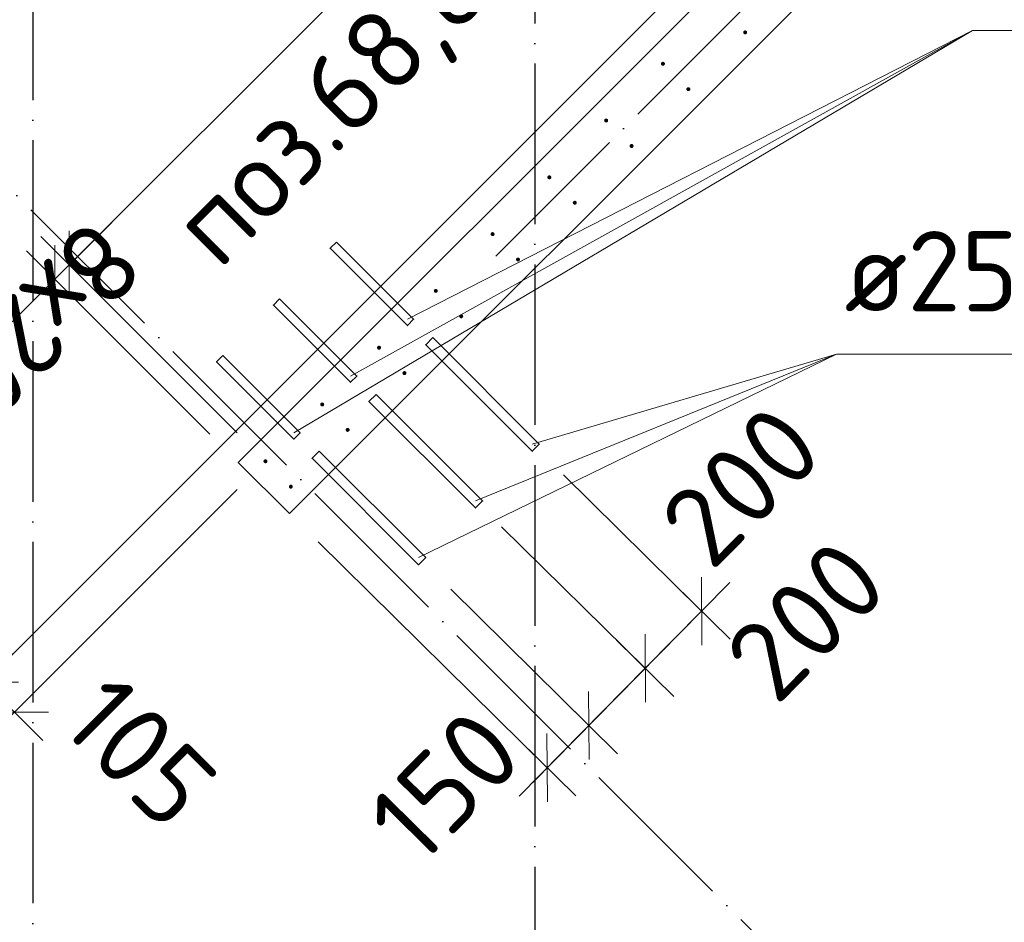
# Model space of a CAD drawing. Header units: millimetres. Extents: x 76517 to 124426, y -73423 to -21861.
# Tile 39 of 114: x 93867 to 96319, y -61365 to -59117. Entities that reach past the tile are written whole.
import ezdxf

# ---------------------------------------------------------------- set-up
doc = ezdxf.new("R2010")
doc.units = ezdxf.units.MM
doc.header["$PDMODE"] = 65
doc.linetypes.add('______11', pattern=[500, 400, -50, 0, -50])
doc.linetypes.add('______5', pattern=[1100, 800, -100, 100, -100])
for name, color, linetype, lineweight in [('Standard', 7, 'Continuous', 25), ('Арм.стержн. Выпуски', 180, 'Continuous', 35), ('Размерная линия_ общее_1', 7, 'Continuous', 13), ('Стена_ общее', 7, 'Continuous', 35)]:
    doc.layers.add(name, color=color, linetype=linetype, lineweight=lineweight)
doc.layers.add('Осевая линия_ общее', color=7, linetype='______5', lineweight=13, true_color=0xa0a0a0)
doc.styles.add('ISOCPEUR', font='ISOCPEUR')
doc.dimstyles.new('DIMSTYLE_10', dxfattribs={"dimtxt": 200, "dimasz": 200, "dimexe": 0, "dimexo": 0, "dimgap": 100, "dimtad": 2, "dimdec": 0, "dimrnd": 5, "dimzin": 12, "dimdsep": 46, "dimtxsty": 'ISOCPEUR', "dimblk1": 'ALL_ML_STRICH', "dimblk2": 'ALL_ML_STRICH', "dimsah": 1, "dimcen": 0, "dimclrd": 7, "dimclre": 256, "dimclrt": 7, "dimadec": 0, "dimazin": 0, "dimtfac": 1, "dimtdec": 0, "dimtix": 1, "dimtmove": 2, "dimatfit": 3, "dimfxl": 0, "dimtvp": 1.2, "dimtzin": 0, "dimlwd": 0, "dimlwe": -3, "dimarcsym": 0})
doc.dimstyles.new('DIMSTYLE_15', dxfattribs={"dimtxt": 200, "dimasz": 200, "dimexe": 0, "dimexo": 0, "dimgap": 100, "dimtad": 0, "dimdec": 0, "dimrnd": 5, "dimzin": 12, "dimdsep": 46, "dimtxsty": 'ISOCPEUR', "dimblk1": 'ALL_ML_STRICH', "dimblk2": 'ALL_ML_STRICH', "dimsah": 1, "dimcen": 0, "dimclrd": 7, "dimclre": 256, "dimclrt": 7, "dimadec": 0, "dimazin": 0, "dimtfac": 1, "dimtdec": 0, "dimtix": 1, "dimtmove": 2, "dimatfit": 3, "dimfxl": 0, "dimtvp": 1.2, "dimtzin": 0, "dimlwd": 0, "dimlwe": -3, "dimarcsym": 0})
doc.dimstyles.new('DIMSTYLE_16', dxfattribs={"dimtxt": 200, "dimasz": 200, "dimexe": 0, "dimexo": 0, "dimgap": 100, "dimtad": 2, "dimdec": 0, "dimrnd": 5, "dimzin": 12, "dimdsep": 46, "dimtxsty": 'ISOCPEUR', "dimblk1": 'ALL_ML_STRICH', "dimblk2": 'ALL_ML_STRICH', "dimsah": 1, "dimcen": 0, "dimclrd": 7, "dimclre": 256, "dimclrt": 7, "dimadec": 0, "dimazin": 0, "dimtfac": 1, "dimtdec": 0, "dimtix": 1, "dimtmove": 2, "dimatfit": 3, "dimfxl": 0, "dimtzin": 0, "dimlwd": 0, "dimlwe": -3, "dimarcsym": 0})

# ---------------------------------------------------------------- blocks, each defined once
blk = doc.blocks.new('СЛОЖНЫЙ_ОБЪЕКТ_0')
at = {"layer": 'Осевая линия_ общее', "color": 253, "linetype": '______11', "lineweight": -3, "true_color": 0xa0a0a0, "transparency": 33554687}
for p, q in [((95052.9, -59705.6), (103653.4, -51105.1)), ((95945.9, -61640.9), (87899, -53594.1))]:
    blk.add_line(p, q, dxfattribs=at)
blk = doc.blocks.new('ALL_ML_STRICH')
at = {"color": 0, "linetype": 'ByBlock', "lineweight": -2}
for p, q in [((0, -0.5), (0, 0.5)), ((-0.3, -0.3), (0.3, 0.3)), ((-1, 0), (0.5, 0))]:
    blk.add_line(p, q, dxfattribs=at)
blk = doc.blocks.new('*D472')
at = {"layer": 'DEFPOINTS', "color": 7, "linetype": 'Continuous', "lineweight": 13, "transparency": 33554687}
for p in [(95150, -60180.4), (94996.1, -60309.3), (95565.2, -60589.7)]:
    blk.add_point(p, dxfattribs=at)
at = {"layer": 'Размерная линия_ общее_1', "color": 253, "linetype": 'Continuous', "lineweight": -2, "true_color": 0xa0a0a0, "transparency": 33554687}
for p, q in [((95221.2, -60250.6), (95565.2, -60589.7)), ((95067.3, -60379.5), (95424.9, -60732))]:
    blk.add_line(p, q, dxfattribs=at)
at = {"layer": 'Размерная линия_ общее_1', "color": 7, "linetype": 'Continuous', "lineweight": -2, "transparency": 33554687}
blk.add_line((95565.2, -60589.7), (95424.9, -60732), dxfattribs=at)
at = {"layer": 'Размерная линия_ общее_1', "color": 7, "linetype": 'Continuous', "lineweight": 13, "transparency": 33554687, "xscale": 200, "yscale": 200, "zscale": 200}
for p, rotation in [((95565.2, -60589.7), 45.4083702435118), ((95424.9, -60732), 225.4083702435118)]:
    blk.add_blockref('ALL_ML_STRICH', p, dxfattribs=dict(at, rotation=rotation))
at = {"layer": 'Размерная линия_ общее_1', "color": 7, "linetype": 'Continuous', "lineweight": 13, "transparency": 33554687, "insert": (95663.1, -60277.1), "char_height": 200, "width": 600, "attachment_point": 5, "rotation": 45.4084, "style": 'ISOCPEUR'}
blk.add_mtext('\\A1;{200}', dxfattribs=at)
blk = doc.blocks.new('*D473')
at = {"layer": 'DEFPOINTS', "color": 7, "linetype": 'Continuous', "lineweight": 13, "transparency": 33554687}
for p in [(94996.1, -60309.3), (94869.2, -60465.2), (95424.9, -60732)]:
    blk.add_point(p, dxfattribs=at)
at = {"layer": 'Размерная линия_ общее_1', "color": 253, "linetype": 'Continuous', "lineweight": -2, "true_color": 0xa0a0a0, "transparency": 33554687}
for p, q in [((95067.3, -60379.5), (95424.9, -60732)), ((94940.4, -60535.4), (95284.4, -60874.6))]:
    blk.add_line(p, q, dxfattribs=at)
at = {"layer": 'Размерная линия_ общее_1', "color": 7, "linetype": 'Continuous', "lineweight": -2, "transparency": 33554687}
blk.add_line((95424.9, -60732), (95284.4, -60874.6), dxfattribs=at)
at = {"layer": 'Размерная линия_ общее_1', "color": 7, "linetype": 'Continuous', "lineweight": 13, "transparency": 33554687, "xscale": 200, "yscale": 200, "zscale": 200}
for p, rotation in [((95424.9, -60732), 45.4083702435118), ((95284.4, -60874.6), 225.4083702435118)]:
    blk.add_blockref('ALL_ML_STRICH', p, dxfattribs=dict(at, rotation=rotation))
at = {"layer": 'Размерная линия_ общее_1', "color": 7, "linetype": 'Continuous', "lineweight": 13, "transparency": 33554687, "insert": (95825, -60611.9), "char_height": 200, "width": 600, "attachment_point": 5, "rotation": 45.4084, "style": 'ISOCPEUR'}
blk.add_mtext('\\A1;{200}', dxfattribs=at)
blk = doc.blocks.new('*D474')
at = {"layer": 'DEFPOINTS', "color": 7, "linetype": 'Continuous', "lineweight": 13, "transparency": 33554687}
for p in [(94538.8, -60346.9), (94869.2, -60465.2), (95284.4, -60874.6)]:
    blk.add_point(p, dxfattribs=at)
at = {"layer": 'Размерная линия_ общее_1', "color": 253, "linetype": 'Continuous', "lineweight": -2, "true_color": 0xa0a0a0, "transparency": 33554687}
for p, q in [((94610, -60417.1), (95180.7, -60979.8)), ((94940.4, -60535.4), (95284.4, -60874.6))]:
    blk.add_line(p, q, dxfattribs=at)
at = {"layer": 'Размерная линия_ общее_1', "color": 7, "linetype": 'Continuous', "lineweight": -2, "transparency": 33554687}
blk.add_line((95284.4, -60874.6), (95180.7, -60979.8), dxfattribs=at)
at = {"layer": 'Размерная линия_ общее_1', "color": 7, "linetype": 'Continuous', "lineweight": 13, "transparency": 33554687, "xscale": 200, "yscale": 200, "zscale": 200}
for p, rotation in [((95284.4, -60874.6), 45.4083702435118), ((95180.7, -60979.8), 225.4083702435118)]:
    blk.add_blockref('ALL_ML_STRICH', p, dxfattribs=dict(at, rotation=rotation))
at = {"layer": 'Размерная линия_ общее_1', "color": 7, "linetype": 'Continuous', "lineweight": 13, "transparency": 33554687, "insert": (94925.1, -61025.4), "char_height": 200, "width": 600, "attachment_point": 5, "rotation": 45.4084, "style": 'ISOCPEUR'}
blk.add_mtext('\\A1;{150}', dxfattribs=at)
blk = doc.blocks.new('*D484')
at = {"layer": 'DEFPOINTS', "color": 7, "linetype": 'Continuous', "lineweight": 13, "transparency": 33554687}
for p in [(95121.4, -58596.1), (95610.4, -59085.1), (94479, -60216.5)]:
    blk.add_point(p, dxfattribs=at)
at = {"layer": 'Размерная линия_ общее_1', "color": 7, "linetype": 'Continuous', "lineweight": -2, "transparency": 33554687}
blk.add_line((95121.4, -58596.1), (93990, -59727.5), dxfattribs=at)
at = {"layer": 'Размерная линия_ общее_1', "color": 253, "linetype": 'Continuous', "lineweight": -2, "true_color": 0xa0a0a0, "transparency": 33554687}
for p, q in [((95539.7, -59014.4), (95121.4, -58596.1)), ((94408.3, -60145.8), (93990, -59727.5))]:
    blk.add_line(p, q, dxfattribs=at)
at = {"layer": 'Размерная линия_ общее_1', "color": 7, "linetype": 'Continuous', "lineweight": 13, "transparency": 33554687, "xscale": 200, "yscale": 200, "zscale": 200}
for p, rotation in [((95121.4, -58596.1), 45.00000000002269), ((93990, -59727.5), 225.0000000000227)]:
    blk.add_blockref('ALL_ML_STRICH', p, dxfattribs=dict(at, rotation=rotation))
at = {"layer": 'Размерная линия_ общее_1', "color": 7, "linetype": 'Continuous', "lineweight": 13, "transparency": 33554687, "insert": (94188, -59741.7), "char_height": 200, "width": 10, "attachment_point": 1, "rotation": 225, "line_spacing_factor": 0.60241, "style": 'ISOCPEUR'}
blk.add_mtext('8х200=1600', dxfattribs=at)
blk = doc.blocks.new('*D485')
at = {"layer": 'DEFPOINTS', "color": 7, "linetype": 'Continuous', "lineweight": 13, "transparency": 33554687}
for p in [(93990, -59727.5), (94411.5, -60219.7), (94479, -60216.5)]:
    blk.add_point(p, dxfattribs=at)
at = {"layer": 'Размерная линия_ общее_1', "color": 7, "linetype": 'Continuous', "lineweight": -2, "transparency": 33554687}
blk.add_line((93990, -59727.5), (93954.7, -59762.9), dxfattribs=at)
at = {"layer": 'Размерная линия_ общее_1', "color": 253, "linetype": 'Continuous', "lineweight": -2, "true_color": 0xa0a0a0, "transparency": 33554687}
for p, q in [((94408.3, -60145.8), (93990, -59727.5)), ((94340.8, -60149), (93954.7, -59762.9))]:
    blk.add_line(p, q, dxfattribs=at)
at = {"layer": 'Размерная линия_ общее_1', "color": 7, "linetype": 'Continuous', "lineweight": 13, "transparency": 33554687, "xscale": 200, "yscale": 200, "zscale": 200}
for p, rotation in [((93954.7, -59762.9), 225.0000000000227), ((93990, -59727.5), 45.00000000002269)]:
    blk.add_blockref('ALL_ML_STRICH', p, dxfattribs=dict(at, rotation=rotation))
at = {"layer": 'Размерная линия_ общее_1', "color": 7, "linetype": 'Continuous', "lineweight": 13, "transparency": 33554687, "insert": (93707.3, -59800.9), "char_height": 200, "width": 400, "attachment_point": 5, "rotation": 45, "style": 'ISOCPEUR'}
blk.add_mtext('\\A1;{50}', dxfattribs=at)
blk = doc.blocks.new('*D635')
at = {"layer": 'DEFPOINTS', "color": 7, "linetype": 'Continuous', "lineweight": 13, "transparency": 33554687}
for p in [(93941.6, -57210.6), (92629.6, -58373.4), (92007.8, -58995.2)]:
    blk.add_point(p, dxfattribs=at)
at = {"layer": 'Размерная линия_ общее_1', "color": 253, "linetype": 'Continuous', "lineweight": -2, "true_color": 0xa0a0a0, "transparency": 33554687}
for p, q in [((93870.9, -57281.3), (92082.4, -59069.8)), ((92558.9, -58444.1), (92007.8, -58995.2))]:
    blk.add_line(p, q, dxfattribs=at)
at = {"layer": 'Размерная линия_ общее_1', "color": 7, "linetype": 'Continuous', "lineweight": -2, "transparency": 33554687}
blk.add_line((92007.8, -58995.2), (92082.4, -59069.8), dxfattribs=at)
at = {"layer": 'Размерная линия_ общее_1', "color": 7, "linetype": 'Continuous', "lineweight": 13, "transparency": 33554687, "xscale": 200, "yscale": 200, "zscale": 200}
for p, rotation in [((92007.8, -58995.2), 135.0000005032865), ((92082.4, -59069.8), 315.0000005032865)]:
    blk.add_blockref('ALL_ML_STRICH', p, dxfattribs=dict(at, rotation=rotation))
at = {"layer": 'Размерная линия_ общее_1', "color": 7, "linetype": 'Continuous', "lineweight": 13, "transparency": 33554687, "insert": (92109.4, -59450.6), "char_height": 200, "width": 600, "attachment_point": 5, "rotation": 315, "style": 'ISOCPEUR'}
blk.add_mtext('\\A1;{105}', dxfattribs=at)
blk = doc.blocks.new('*D636')
at = {"layer": 'DEFPOINTS', "color": 7, "linetype": 'Continuous', "lineweight": 13, "transparency": 33554687}
for p in [(93941.6, -57210.6), (95638.7, -58907.6), (92082.4, -59069.8)]:
    blk.add_point(p, dxfattribs=at)
at = {"layer": 'Размерная линия_ общее_1', "color": 253, "linetype": 'Continuous', "lineweight": -2, "true_color": 0xa0a0a0, "transparency": 33554687}
for p, q in [((93870.9, -57281.3), (92082.4, -59069.8)), ((95567.9, -58978.3), (93779.4, -60766.8))]:
    blk.add_line(p, q, dxfattribs=at)
at = {"layer": 'Размерная линия_ общее_1', "color": 7, "linetype": 'Continuous', "lineweight": -2, "transparency": 33554687}
blk.add_line((92082.4, -59069.8), (93779.4, -60766.8), dxfattribs=at)
at = {"layer": 'Размерная линия_ общее_1', "color": 7, "linetype": 'Continuous', "lineweight": 13, "transparency": 33554687, "xscale": 200, "yscale": 200, "zscale": 200}
for p, rotation in [((92082.4, -59069.8), 135.0000005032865), ((93779.4, -60766.8), 315.0000005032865)]:
    blk.add_blockref('ALL_ML_STRICH', p, dxfattribs=dict(at, rotation=rotation))
at = {"layer": 'Размерная линия_ общее_1', "color": 7, "linetype": 'Continuous', "lineweight": 13, "transparency": 33554687, "insert": (92577.4, -59211.2), "char_height": 200, "width": 10, "attachment_point": 1, "rotation": 315, "line_spacing_factor": 0.60241, "style": 'ISOCPEUR'}
blk.add_mtext('12х200=2400', dxfattribs=at)
blk = doc.blocks.new('*D637')
at = {"layer": 'DEFPOINTS', "color": 7, "linetype": 'Continuous', "lineweight": 13, "transparency": 33554687}
for p in [(95638.7, -58907.6), (94479, -60216.5), (93779.4, -60766.8)]:
    blk.add_point(p, dxfattribs=at)
at = {"layer": 'Размерная линия_ общее_1', "color": 253, "linetype": 'Continuous', "lineweight": -2, "true_color": 0xa0a0a0, "transparency": 33554687}
for p, q in [((95567.9, -58978.3), (93779.4, -60766.8)), ((94408.3, -60287.2), (93854, -60841.4))]:
    blk.add_line(p, q, dxfattribs=at)
at = {"layer": 'Размерная линия_ общее_1', "color": 7, "linetype": 'Continuous', "lineweight": -2, "transparency": 33554687}
blk.add_line((93779.4, -60766.8), (93854, -60841.4), dxfattribs=at)
at = {"layer": 'Размерная линия_ общее_1', "color": 7, "linetype": 'Continuous', "lineweight": 13, "transparency": 33554687, "xscale": 200, "yscale": 200, "zscale": 200}
for p, rotation in [((93779.4, -60766.8), 135.0000005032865), ((93854, -60841.4), 315.0000005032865)]:
    blk.add_blockref('ALL_ML_STRICH', p, dxfattribs=dict(at, rotation=rotation))
at = {"layer": 'Размерная линия_ общее_1', "color": 7, "linetype": 'Continuous', "lineweight": 13, "transparency": 33554687, "insert": (94167.2, -60941), "char_height": 200, "width": 600, "attachment_point": 5, "rotation": 315, "style": 'ISOCPEUR'}
blk.add_mtext('\\A1;{105}', dxfattribs=at)

msp = doc.modelspace()

# ---------------------------------------------------------------- hatches: boundary and pattern name
at = {"layer": 'Арм.стержн. Выпуски', "linetype": 'Continuous', "lineweight": 35, "transparency": 33554687}
for points in [[(95678.7, -59148.4), (95678.3, -59146.5), (95677.2, -59144.9), (95675.6, -59143.8), (95673.7, -59143.4), (95671.8, -59143.8), (95670.1, -59144.9), (95669.1, -59146.5), (95668.7, -59148.4), (95669.1, -59150.3), (95670.1, -59152), (95671.8, -59153), (95673.7, -59153.4), (95675.6, -59153), (95677.2, -59152), (95678.3, -59150.3)], [(95474, -59226.5), (95473.6, -59224.6), (95472.5, -59223), (95470.9, -59221.9), (95469, -59221.5), (95467, -59221.9), (95465.4, -59223), (95464.3, -59224.6), (95464, -59226.5), (95464.3, -59228.4), (95465.4, -59230.1), (95467, -59231.1), (95469, -59231.5), (95470.9, -59231.1), (95472.5, -59230.1), (95473.6, -59228.4)], [(95537.3, -59289.8), (95536.9, -59287.9), (95535.8, -59286.3), (95534.2, -59285.2), (95532.3, -59284.8), (95530.3, -59285.2), (95528.7, -59286.3), (95527.6, -59287.9), (95527.3, -59289.8), (95527.6, -59291.8), (95528.7, -59293.4), (95530.3, -59294.5), (95532.3, -59294.8), (95534.2, -59294.5), (95535.8, -59293.4), (95536.9, -59291.8)], [(95332.5, -59367.9), (95332.2, -59366), (95331.1, -59364.4), (95329.4, -59363.3), (95327.5, -59362.9), (95325.6, -59363.3), (95324, -59364.4), (95322.9, -59366), (95322.5, -59367.9), (95322.9, -59369.9), (95324, -59371.5), (95325.6, -59372.6), (95327.5, -59372.9), (95329.4, -59372.6), (95331.1, -59371.5), (95332.2, -59369.9)], [(95395.8, -59431.3), (95395.5, -59429.3), (95394.4, -59427.7), (95392.8, -59426.6), (95390.8, -59426.3), (95388.9, -59426.6), (95387.3, -59427.7), (95386.2, -59429.3), (95385.8, -59431.3), (95386.2, -59433.2), (95387.3, -59434.8), (95388.9, -59435.9), (95390.8, -59436.3), (95392.8, -59435.9), (95394.4, -59434.8), (95395.5, -59433.2)], [(95191.1, -59509.4), (95190.7, -59507.5), (95189.6, -59505.8), (95188, -59504.8), (95186.1, -59504.4), (95184.2, -59504.8), (95182.6, -59505.8), (95181.5, -59507.5), (95181.1, -59509.4), (95181.5, -59511.3), (95182.6, -59512.9), (95184.2, -59514), (95186.1, -59514.4), (95188, -59514), (95189.6, -59512.9), (95190.7, -59511.3)], [(95254.4, -59572.7), (95254, -59570.8), (95253, -59569.1), (95251.3, -59568.1), (95249.4, -59567.7), (95247.5, -59568.1), (95245.9, -59569.1), (95244.8, -59570.8), (95244.4, -59572.7), (95244.8, -59574.6), (95245.9, -59576.2), (95247.5, -59577.3), (95249.4, -59577.7), (95251.3, -59577.3), (95253, -59576.2), (95254, -59574.6)], [(95049.7, -59650.8), (95049.3, -59648.9), (95048.2, -59647.3), (95046.6, -59646.2), (95044.7, -59645.8), (95042.8, -59646.2), (95041.2, -59647.3), (95040.1, -59648.9), (95039.7, -59650.8), (95040.1, -59652.7), (95041.2, -59654.3), (95042.8, -59655.4), (95044.7, -59655.8), (95046.6, -59655.4), (95048.2, -59654.3), (95049.3, -59652.7)], [(95113, -59714.1), (95112.6, -59712.2), (95111.5, -59710.6), (95109.9, -59709.5), (95108, -59709.1), (95106.1, -59709.5), (95104.5, -59710.6), (95103.4, -59712.2), (95103, -59714.1), (95103.4, -59716), (95104.5, -59717.6), (95106.1, -59718.7), (95108, -59719.1), (95109.9, -59718.7), (95111.5, -59717.6), (95112.6, -59716)], [(94908.3, -59792.2), (94907.9, -59790.3), (94906.8, -59788.7), (94905.2, -59787.6), (94903.3, -59787.2), (94901.4, -59787.6), (94899.7, -59788.7), (94898.6, -59790.3), (94898.3, -59792.2), (94898.6, -59794.1), (94899.7, -59795.7), (94901.4, -59796.8), (94903.3, -59797.2), (94905.2, -59796.8), (94906.8, -59795.7), (94907.9, -59794.1)], [(94971.6, -59855.5), (94971.2, -59853.6), (94970.1, -59852), (94968.5, -59850.9), (94966.6, -59850.5), (94964.7, -59850.9), (94963, -59852), (94962, -59853.6), (94961.6, -59855.5), (94962, -59857.4), (94963, -59859.1), (94964.7, -59860.1), (94966.6, -59860.5), (94968.5, -59860.1), (94970.1, -59859.1), (94971.2, -59857.4)], [(94766.8, -59933.6), (94766.5, -59931.7), (94765.4, -59930.1), (94763.8, -59929), (94761.8, -59928.6), (94759.9, -59929), (94758.3, -59930.1), (94757.2, -59931.7), (94756.8, -59933.6), (94757.2, -59935.5), (94758.3, -59937.2), (94759.9, -59938.3), (94761.8, -59938.6), (94763.8, -59938.3), (94765.4, -59937.2), (94766.5, -59935.5)], [(94830.2, -59996.9), (94829.8, -59995), (94828.7, -59993.4), (94827.1, -59992.3), (94825.2, -59991.9), (94823.2, -59992.3), (94821.6, -59993.4), (94820.5, -59995), (94820.2, -59996.9), (94820.5, -59998.9), (94821.6, -60000.5), (94823.2, -60001.6), (94825.2, -60001.9), (94827.1, -60001.6), (94828.7, -60000.5), (94829.8, -59998.9)], [(94625.4, -60075.1), (94625, -60073.1), (94624, -60071.5), (94622.3, -60070.4), (94620.4, -60070.1), (94618.5, -60070.4), (94616.9, -60071.5), (94615.8, -60073.1), (94615.4, -60075.1), (94615.8, -60077), (94616.9, -60078.6), (94618.5, -60079.7), (94620.4, -60080.1), (94622.3, -60079.7), (94624, -60078.6), (94625, -60077)], [(94688.7, -60138.4), (94688.4, -60136.5), (94687.3, -60134.8), (94685.6, -60133.7), (94683.7, -60133.4), (94681.8, -60133.7), (94680.2, -60134.8), (94679.1, -60136.5), (94678.7, -60138.4), (94679.1, -60140.3), (94680.2, -60141.9), (94681.8, -60143), (94683.7, -60143.4), (94685.6, -60143), (94687.3, -60141.9), (94688.4, -60140.3)], [(94484, -60216.5), (94483.6, -60214.6), (94482.5, -60212.9), (94480.9, -60211.9), (94479, -60211.5), (94477.1, -60211.9), (94475.5, -60212.9), (94474.4, -60214.6), (94474, -60216.5), (94474.4, -60218.4), (94475.5, -60220), (94477.1, -60221.1), (94479, -60221.5), (94480.9, -60221.1), (94482.5, -60220), (94483.6, -60218.4)], [(94547.3, -60279.8), (94546.9, -60277.9), (94545.8, -60276.3), (94544.2, -60275.2), (94542.3, -60274.8), (94540.4, -60275.2), (94538.8, -60276.3), (94537.7, -60277.9), (94537.3, -60279.8), (94537.7, -60281.7), (94538.8, -60283.3), (94540.4, -60284.4), (94542.3, -60284.8), (94544.2, -60284.4), (94545.8, -60283.3), (94546.9, -60281.7)]]:
    msp.add_hatch(color=4, dxfattribs=at).paths.add_polyline_path(points)

# ---------------------------------------------------------------- linework, layer by layer
at = {"layer": 'Арм.стержн. Выпуски', "color": 7, "linetype": 'Continuous', "lineweight": 13, "transparency": 33554687}
for p, q in [((96240.1, -59143.7), (94549.7, -60145.8)), ((96240.1, -59143.7), (94691.1, -60004.3)), ((96240.1, -59143.7), (94832.6, -59862.9)), ((96240.1, -59143.7), (98180.1, -59143.7)), ((95901, -59949.9), (94860.5, -60456.6)), ((95901, -59949.9), (95001.9, -60315.1)), ((95901, -59949.9), (95143.4, -60173.7)), ((95901, -59949.9), (97861, -59949.9))]:
    msp.add_line(p, q, dxfattribs=at)
at = {"layer": 'Арм.стержн. Выпуски', "color": 180, "linetype": 'Continuous', "lineweight": 35, "transparency": 33554687}
for points in [[(94655.8, -59670.6), (94848.1, -59862.9), (94832.6, -59878.5), (94640.2, -59686.1), (94655.8, -59670.6)], [(94514.4, -59812), (94706.7, -60004.3), (94691.1, -60019.9), (94498.8, -59827.6), (94514.4, -59812)], [(94372.9, -59953.4), (94565.3, -60145.8), (94549.7, -60161.3), (94357.4, -59969), (94372.9, -59953.4)]]:
    msp.add_lwpolyline(points, dxfattribs=at)
at = {"layer": 'Арм.стержн. Выпуски', "color": 40, "linetype": 'Continuous', "lineweight": 35, "transparency": 33554687}
for points in [[(94895.9, -59908.6), (95161, -60173.7), (95143.4, -60191.4), (94878.2, -59926.2), (94895.9, -59908.6)], [(94754.4, -60050), (95019.6, -60315.1), (95001.9, -60332.8), (94736.8, -60067.7), (94754.4, -60050)], [(94613, -60191.4), (94878.2, -60456.6), (94860.5, -60474.2), (94595.3, -60209.1), (94613, -60191.4)]]:
    msp.add_lwpolyline(points, dxfattribs=at)
at = {"layer": 'Осевая линия_ общее', "color": 253, "linetype": '______11', "lineweight": -3, "true_color": 0xa0a0a0, "transparency": 33554687}
for p, q in [((93900, -23410), (93900, -72827.9)), ((95150, -29220), (95150, -72827.9))]:
    msp.add_line(p, q, dxfattribs=at)
at = {"layer": 'Стена_ общее', "color": 7, "linetype": 'Continuous', "lineweight": 25, "transparency": 33554687}
for p, q in [((99941.1, -54944.6), (94538.8, -60346.9)), ((99941.1, -54944.6), (94538.8, -60346.9)), ((94411.5, -60219.7), (95648.9, -58982.2)), ((94411.5, -60219.7), (95648.9, -58982.2)), ((94538.8, -60346.9), (94411.5, -60219.7)), ((94538.8, -60346.9), (94411.5, -60219.7))]:
    msp.add_line(p, q, dxfattribs=at)

# ---------------------------------------------------------------- block references
at = {"layer": 'Осевая линия_ общее', "color": 253, "linetype": '______11', "lineweight": -3, "true_color": 0xa0a0a0, "transparency": 33554687}
msp.add_blockref('СЛОЖНЫЙ_ОБЪЕКТ_0', (0, 0), dxfattribs=at)

# ---------------------------------------------------------------- texts
at = {"layer": 'Standard', "color": 7, "linetype": 'Continuous', "lineweight": 13, "transparency": 33554687, "insert": (94617.5, -59207.2), "char_height": 200, "width": 1196.491, "attachment_point": 2, "rotation": 45, "style": 'ISOCPEUR'}
msp.add_mtext('\\A1;{\\fISOCPEUR|i0|b0;\\H200.000000;\\W1.000000;\\C7;поз.68,69}\\P', dxfattribs=at)
at = {"layer": 'Арм.стержн. Выпуски', "color": 7, "linetype": 'Continuous', "lineweight": 25, "transparency": 33554687, "insert": (95921, -59843.3), "char_height": 200, "width": 2017.023, "attachment_point": 7, "style": 'ISOCPEUR'}
msp.add_mtext('\\W0.98;ø25 L=2840mm ', dxfattribs=at)

# ---------------------------------------------------------------- dimensions: what is measured, and where the dimension line sits
at = {"layer": 'Размерная линия_ общее_1', "color": 7, "linetype": 'Continuous', "lineweight": 13, "transparency": 33554687}
for base, p1, p2, angle, dimstyle, picture, middle in [((92082.3871, -59069.7886), (92558.8587, -58444.1221), (93870.893, -57281.2827), 315, 'DIMSTYLE_15', '*D635', (92109.4448, -59450.6364)), ((93854.0407, -60841.4422), (95567.9493, -58978.3389), (94408.2941, -60287.1888), 315, 'DIMSTYLE_10', '*D637', (94167.1644, -60941.0458)), ((93954.7, -59762.9), (94408.3, -60145.8), (94340.8, -60149), 225, 'DIMSTYLE_10', '*D485', (93707.3, -59800.9)), ((95424.9, -60732), (95221.2, -60250.6), (95067.3, -60379.5), 225.4084, 'DIMSTYLE_10', '*D472', (95663.1, -60277.1)), ((95284.4, -60874.6), (95067.3, -60379.5), (94940.4, -60535.4), 225.4084, 'DIMSTYLE_10', '*D473', (95825, -60611.9)), ((95180.7, -60979.8), (94940.4, -60535.4), (94610, -60417.1), 225.4084, 'DIMSTYLE_10', '*D474', (94925.1, -61025.4))]:
    dim = msp.add_linear_dim(base=base, p1=p1, p2=p2, angle=angle, dimstyle=dimstyle, override={"dimpost": '<>', "dimclrd": 7, "dimclre": 253, "dimclrt": 7, "dimlwd": 0, "dimlwe": 65533}, dxfattribs=at)
    dim.commit()
    dim.dimension.update_dxf_attribs({"geometry": picture, "text_midpoint": middle, "dimtype": 160})
for base, p1, p2, angle, text, picture, middle in [((93779.4, -60766.8), (93870.9, -57281.3), (95567.9, -58978.3), 315, '12х200=2400', '*D636', (93001.6, -59847.6)), ((93990, -59727.5), (95539.7, -59014.4), (94408.3, -60145.8), 225, '8х200=1600', '*D484', (94485, -59091.1))]:
    dim = msp.add_linear_dim(base=base, p1=p1, p2=p2, angle=angle, text=text, dimstyle='DIMSTYLE_16', override={"dimpost": '<>', "dimclrd": 7, "dimclre": 253, "dimclrt": 7, "dimlwd": 0, "dimlwe": 65533}, dxfattribs=at)
    dim.commit()
    dim.dimension.update_dxf_attribs({"geometry": picture, "text_midpoint": middle, "dimtype": 160})

doc.saveas('drawing.dxf')
